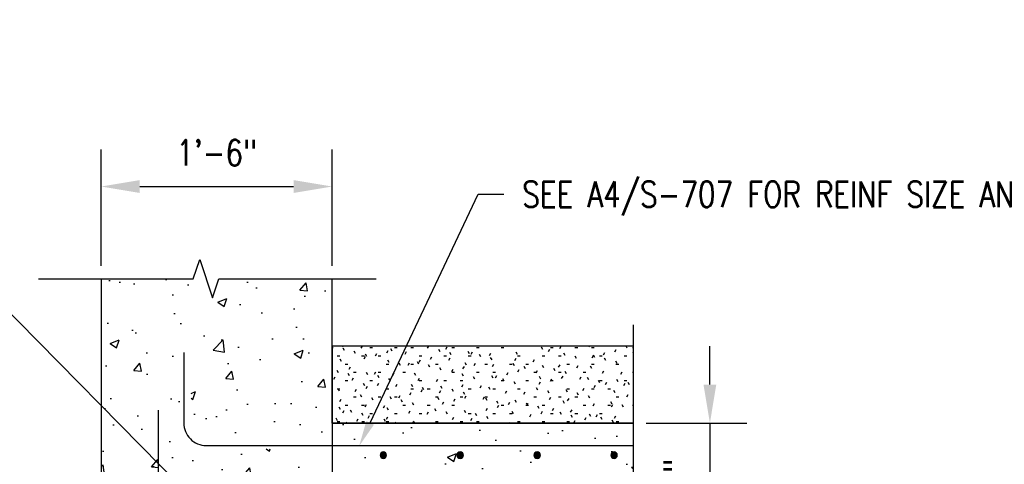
# Model space of a CAD drawing. Header units: inches. Extents: x -283 to 1505, y -272 to 93.
# Tile 6 of 24: x 313 to 390, y 58 to 93. Entities that reach past the tile are written whole.
import ezdxf
from ezdxf import colors
from ezdxf.entities.mleader import LeaderData, LeaderLine
from ezdxf.math import Vec2, Vec3

# ---------------------------------------------------------------- set-up
doc = ezdxf.new("R2010")
doc.units = ezdxf.units.IN
doc.header["$MEASUREMENT"] = 0
for name, color, linetype in [('A-ANNO-DIMS', 1, 'Continuous'), ('A-DETL-GENF', 3, 'Continuous'), ('A-DETL-THIN', 1, 'Continuous'), ('A-DETL-WIDE', 4, 'Continuous'), ('A-FLOR', 5, 'Continuous'), ('A-FLOR-PATT', 8, 'Continuous'), ('A-WALL', 5, 'Continuous'), ('A-WALL-PATT', 8, 'Continuous'), ('G-ANNO-SYMB', 2, 'Continuous'), ('G-ANNO-TEXT', 2, 'Continuous')]:
    doc.layers.add(name, color=color, linetype=linetype)
doc.styles.add('Annotative', font='romans.shx', dxfattribs={"width": 0.8, "height": 0.125})
doc.dimstyles.new('Annotative', dxfattribs={"dimscale": 0, "dimtxt": 0.125, "dimasz": 0.125, "dimexe": 0.18, "dimexo": 0.0625, "dimgap": 0.09, "dimtad": 1, "dimdec": 3, "dimzin": 3, "dimdsep": 46, "dimlunit": 4, "dimtxsty": 'Annotative', "dimcen": 0.09, "dimclrt": 2, "dimazin": 2, "dimtfac": 1, "dimtdec": 3, "dimtmove": 0, "dimatfit": 0, "dimfxl": 1, "dimtfill": 1, "dimfrac": 2, "dimtolj": 1, "dimtzin": 0, "dimarcsym": 0})
pattern_1 = [(50, (-513.4426, 5.676), (7.1726, -0.62752), [0.75, -8.25]), (355, (-513.4426, 5.676), (-1.387513, 7.52192), [0.6, -6.6]), (100.4514, (-512.845, 5.6235), (5.78509, 6.8944), [0.6374, -7.01142]), (46.1842, (-513.443, 7.676), (10.67241, -1.65519), [1.125, -12.375]), (96.6356, (-512.553, 7.538), (9.34662, 9.74119), [0.9561, -10.51714]), (351.1842, (-513.443, 7.676), (9.34662, 9.74119), [0.9, -9.9]), (21, (-512.4426, 7.176), (5.96907, -4.02619), [0.75, -8.25]), (326, (-512.4426, 7.176), (2.433153, 7.2515), [0.6, -6.6]), (71.4514, (-511.945, 6.84), (8.402224, 3.22531), [0.6374, -7.01142]), (37.5, (-513.4426, 5.6758), (0.1215986, 3.3289385), [0, -6.52, 0, -6.7, 0, -6.625]), (7.5, (-513.4426, 5.6758), (2.630695, 3.944117), [0, -3.82, 0, -6.37, 0, -2.525]), (327.5, (-515.6726, 5.6758), (5.338224, -0.225549), [0, -2.5, 0, -7.8, 0, -10.35]), (317.5, (-516.6726, 5.6758), (5.831862, 1.00105), [0, -3.25, 0, -5.18, 0, -7.35])]

# ---------------------------------------------------------------- blocks, each defined once
blk = doc.blocks.new('Reinforcing Bar Section_USACE - __4-599888-Section 14')
at = {"layer": 'A-DETL-GENF'}
blk.add_hatch(color=256, dxfattribs=at).paths.add_polyline_path([(873.262, 53.256), (873.362, 53.305), (873.431, 53.392), (873.456, 53.5), (873.431, 53.608), (873.362, 53.695), (873.262, 53.744), (873.15, 53.744), (873.05, 53.695), (872.981, 53.608), (872.956, 53.5), (872.981, 53.392), (873.05, 53.305), (873.15, 53.256)])
for start, end in [(0, 180), (180, 0)]:
    blk.add_arc((873.206, 53.5), 0.25, start, end, dxfattribs=at)
blk = doc.blocks.new('*D33')
at = {"layer": 'A-ANNO-DIMS', "color": 0, "lineweight": -2, "transparency": 16777216}
for p, q in [((319.763, 73.926), (319.763, 82.988)), ((337.763, 73.926), (337.763, 82.988)), ((322.763, 80.108), (334.763, 80.108))]:
    blk.add_line(p, q, dxfattribs=at)
at = {"layer": 'A-ANNO-DIMS', "color": 0, "transparency": 16777216}
for points in [[(322.763, 80.608), (322.763, 79.608), (319.763, 80.108)], [(334.763, 80.608), (334.763, 79.608), (337.763, 80.108)]]:
    blk.add_solid(points, dxfattribs=at)
at = {"layer": 'Defpoints', "color": 0, "transparency": 16777216}
for p in [(337.763, 80.108), (319.763, 72.926), (337.763, 72.926)]:
    blk.add_point(p, dxfattribs=at)
at = {"layer": 'A-ANNO-DIMS', "color": 2, "lineweight": -3, "transparency": 16777216, "insert": (328.763, 82.739), "char_height": 2, "attachment_point": 5, "style": 'Annotative', "bg_fill": 3, "box_fill_scale": 1.25, "bg_fill_color": 256, "bg_fill_true_color": 13158600, "bg_fill_transparency": 0}
blk.add_mtext('\\A1;1\'-6"', dxfattribs=at)
blk = doc.blocks.new('*D28')
at = {"layer": 'A-ANNO-DIMS', "color": 0, "lineweight": -2, "transparency": 16777216}
for p, q in [((367.241, 64.676), (367.241, 67.676)), ((362.263, 61.676), (370.121, 61.676)), ((367.241, 61.676), (367.241, 53.676)), ((362.263, 53.676), (370.121, 53.676)), ((367.241, 50.676), (367.241, 47.676))]:
    blk.add_line(p, q, dxfattribs=at)
at = {"layer": 'A-ANNO-DIMS', "color": 0, "transparency": 16777216}
for points in [[(366.741, 64.676), (367.741, 64.676), (367.241, 61.676)], [(366.741, 50.676), (367.741, 50.676), (367.241, 53.676)]]:
    blk.add_solid(points, dxfattribs=at)
at = {"layer": 'Defpoints', "color": 0, "transparency": 16777216}
for p in [(361.263, 61.676), (361.263, 53.676), (367.241, 53.676)]:
    blk.add_point(p, dxfattribs=at)
at = {"layer": 'A-ANNO-DIMS', "color": 2, "lineweight": -3, "transparency": 16777216, "insert": (364.61, 57.676), "char_height": 2, "attachment_point": 5, "rotation": 90, "style": 'Annotative', "bg_fill": 3, "box_fill_scale": 1.25, "bg_fill_color": 256, "bg_fill_true_color": 13158600, "bg_fill_transparency": 0}
blk.add_mtext('\\A1;8"', dxfattribs=at)

msp = doc.modelspace()

# ---------------------------------------------------------------- hatches: boundary and pattern name
at = {"layer": 'A-FLOR-PATT', "lineweight": -3}
h = msp.add_hatch(dxfattribs=at)
h.set_pattern_fill('FP_1', color=8, style=0, pattern_type=2)
h.set_pattern_definition([(0, (619.7634, 40.66875), (2.56, 0.64), [0.2112, -1.709, 0.2112, -1.709, -10.24]), (0, (619.7634, 40.66875), (2.56, 0.64), [-3.84, 0.2112, -3.629, 0.2112, -1.709, -4.48]), (0, (619.7634, 40.66875), (2.56, 0.64), [-9.6, 0.2112, -1.069, 0.2112, -2.989]), (120, (620.7234, 40.98875), (-1.8342563, 1.897025), [0.2112, -1.709, 0.2112, -1.709, -10.24]), (120, (620.7234, 40.98875), (-1.8342563, 1.897025), [-3.84, 0.2112, -3.629, 0.2112, -1.709, -4.48]), (120, (620.7234, 40.98875), (-1.8342563, 1.897025), [-9.6, 0.2112, -1.069, 0.2112, -2.989]), (240, (621.0434, 42.26875), (-0.7257437, -2.537025), [0.2112, -1.709, 0.2112, -1.709, -10.24]), (240, (621.0434, 42.26875), (-0.7257437, -2.537025), [-3.84, 0.2112, -3.629, 0.2112, -1.709, -4.48]), (240, (621.0434, 42.26875), (-0.7257437, -2.537025), [-9.6, 0.2112, -1.069, 0.2112, -2.989])])
h.paths.add_polyline_path([(345.0372, 61.6758), (361.2634, 61.6758), (361.2634, 67.6758), (337.7634, 67.6758), (337.7634, 61.6758), (335.7386, 61.6758)])
h = msp.add_hatch(dxfattribs=at)
h.set_pattern_fill('AR-CONC', color=8, style=0)
h.set_pattern_definition(pattern_1)
h.paths.add_polyline_path([(345.0372, 53.6758), (361.2634, 53.6758), (361.2634, 55.1758), (331.7634, 55.1758), (331.7634, 53.6758), (335.7386, 53.6758)])
h.paths.add_polyline_path([(331.7634, 55.6758), (361.2634, 55.6758), (361.2634, 59.6758), (331.7634, 59.6758), (331.7634, 55.7658)])
h.paths.add_polyline_path([(335.7386, 55.932), (335.7077, 55.932), (335.6075, 55.9803), (335.5381, 56.0673), (335.5134, 56.1758), (335.5381, 56.2842), (335.6075, 56.3712), (335.7077, 56.4195), (335.819, 56.4195), (335.9192, 56.3712), (335.9886, 56.2842), (336.0134, 56.1758), (335.9886, 56.0673), (335.9192, 55.9803), (335.819, 55.932)])
h.paths.add_polyline_path([(341.819, 55.932), (341.7077, 55.932), (341.6075, 55.9803), (341.5381, 56.0673), (341.5134, 56.1758), (341.5381, 56.2842), (341.6075, 56.3712), (341.7077, 56.4195), (341.819, 56.4195), (341.9192, 56.3712), (341.9886, 56.2842), (342.0134, 56.1758), (341.9886, 56.0673), (341.9192, 55.9803)])
h.paths.add_polyline_path([(347.819, 55.932), (347.7077, 55.932), (347.6075, 55.9803), (347.5381, 56.0673), (347.5134, 56.1758), (347.5381, 56.2842), (347.6075, 56.3712), (347.7077, 56.4195), (347.819, 56.4195), (347.9192, 56.3712), (347.9886, 56.2842), (348.0134, 56.1758), (347.9886, 56.0673), (347.9192, 55.9803)])
h.paths.add_polyline_path([(353.819, 55.932), (353.7077, 55.932), (353.6075, 55.9803), (353.5381, 56.0673), (353.5134, 56.1758), (353.5381, 56.2842), (353.6075, 56.3712), (353.7077, 56.4195), (353.819, 56.4195), (353.9192, 56.3712), (353.9886, 56.2842), (354.0134, 56.1758), (353.9886, 56.0673), (353.9192, 55.9803)])
h.paths.add_polyline_path([(359.7077, 55.932), (359.6075, 55.9803), (359.5381, 56.0673), (359.5134, 56.1758), (359.5381, 56.2842), (359.6075, 56.3712), (359.7077, 56.4195), (359.819, 56.4195), (359.9192, 56.3712), (359.9886, 56.2842), (360.0134, 56.1758), (359.9886, 56.0673), (359.9192, 55.9803), (359.819, 55.932)])
h.paths.add_polyline_path([(335.7077, 58.932), (335.6075, 58.9803), (335.5381, 59.0673), (335.5134, 59.1758), (335.5381, 59.2842), (335.6075, 59.3712), (335.7077, 59.4195), (335.819, 59.4195), (335.9192, 59.3712), (335.9886, 59.2842), (336.0134, 59.1758), (335.9886, 59.0673), (335.9192, 58.9803), (335.819, 58.932), (335.7386, 58.932)])
h.paths.add_polyline_path([(341.7077, 58.932), (341.6075, 58.9803), (341.5381, 59.0673), (341.5134, 59.1758), (341.5381, 59.2842), (341.6075, 59.3712), (341.7077, 59.4195), (341.819, 59.4195), (341.9192, 59.3712), (341.9886, 59.2842), (342.0134, 59.1758), (341.9886, 59.0673), (341.9192, 58.9803), (341.819, 58.932)])
h.paths.add_polyline_path([(347.7077, 58.932), (347.6075, 58.9803), (347.5381, 59.0673), (347.5134, 59.1758), (347.5381, 59.2842), (347.6075, 59.3712), (347.7077, 59.4195), (347.819, 59.4195), (347.9192, 59.3712), (347.9886, 59.2842), (348.0134, 59.1758), (347.9886, 59.0673), (347.9192, 58.9803), (347.819, 58.932)])
h.paths.add_polyline_path([(353.819, 58.932), (353.7077, 58.932), (353.6075, 58.9803), (353.5381, 59.0673), (353.5134, 59.1758), (353.5381, 59.2842), (353.6075, 59.3712), (353.7077, 59.4195), (353.819, 59.4195), (353.9192, 59.3712), (353.9886, 59.2842), (354.0134, 59.1758), (353.9886, 59.0673), (353.9192, 58.9803)])
h.paths.add_polyline_path([(359.7077, 58.932), (359.6075, 58.9803), (359.5381, 59.0673), (359.5134, 59.1758), (359.5381, 59.2842), (359.6075, 59.3712), (359.7077, 59.4195), (359.819, 59.4195), (359.9192, 59.3712), (359.9886, 59.2842), (360.0134, 59.1758), (359.9886, 59.0673), (359.9192, 58.9803), (359.819, 58.932)])
h.paths.add_polyline_path([(353.9192, 60.1758), (361.2634, 60.1758), (361.2634, 61.6758), (331.7634, 61.6758), (331.7634, 60.1758), (353.819, 60.1758)])
at = {"layer": 'A-WALL-PATT', "lineweight": -3}
h = msp.add_hatch(dxfattribs=at)
h.set_pattern_fill('AR-CONC', color=8, style=0)
h.set_pattern_definition(pattern_1)
h.paths.add_polyline_path([(337.7634, 5.6758), (337.7634, 7.1758), (331.2457, 7.2439), (330.7634, 7.4437), (330.3491, 7.7615), (330.0313, 8.1758), (329.8315, 8.6581), (329.7634, 9.1758), (329.7634, 14.6758), (330.2634, 14.6758), (330.2634, 9.1758), (330.3145, 8.7875), (330.4643, 8.4258), (330.7027, 8.1151), (331.0134, 7.8767), (331.3751, 7.7269), (337.7634, 7.6758), (337.7634, 21.6758), (330.7634, 21.6758), (330.3751, 21.6246), (330.0134, 21.4748), (329.7027, 21.2364), (329.4643, 20.9258), (329.3145, 20.564), (329.2634, 20.1758), (329.2634, 14.6758), (328.7634, 14.6758), (328.7634, 20.1758), (328.8315, 20.6934), (329.0313, 21.1758), (329.3491, 21.59), (329.7634, 21.9078), (330.2457, 22.1076), (330.7634, 22.1758), (337.7634, 22.1758), (337.7634, 23.6758), (319.7634, 23.6758), (319.7634, 5.6758), (331.2457, 5.6758)])
h.paths.add_polyline_path([(319.7634, 53.6758), (337.7634, 53.6758), (337.7634, 55.1758), (326.2634, 55.1758), (325.7457, 55.2439), (325.2634, 55.4437), (324.8459, 55.7658), (324.5313, 56.1758), (324.3292, 56.6758), (324.2634, 57.1758), (324.2634, 62.6758), (324.7634, 62.6758), (324.7634, 57.1758), (324.8145, 56.7875), (324.9643, 56.4258), (325.2027, 56.1151), (325.5134, 55.8767), (325.8751, 55.7269), (326.2634, 55.6758), (337.7634, 55.6758), (337.7634, 59.6758), (328.2634, 59.6758), (327.7457, 59.7439), (327.2634, 59.9437), (326.8491, 60.2615), (326.5313, 60.6758), (326.3315, 61.1581), (326.2634, 61.6758), (326.2634, 67.1758), (326.7634, 67.1758), (326.7634, 61.6758), (326.8145, 61.2875), (326.9643, 60.9258), (327.2027, 60.6151), (327.5134, 60.3767), (327.8751, 60.2269), (328.2634, 60.1758), (337.7634, 60.1758), (337.7634, 72.9258), (328.9396, 72.9258), (328.4396, 71.4258), (327.4396, 74.4258), (326.9396, 72.9258), (319.7634, 72.9258), (319.7634, 55.7658)])

# ---------------------------------------------------------------- linework, layer by layer
at = {"layer": 'A-DETL-THIN', "lineweight": -3}
for p, q in [((337.7634, 67.6758), (337.7634, 61.6758)), ((361.2634, 67.6758), (337.7634, 67.6758)), ((337.7634, 61.6758), (361.2634, 61.6758))]:
    msp.add_line(p, q, dxfattribs=at)
at = {"layer": 'A-DETL-WIDE', "lineweight": -3}
for points in [[(326.1978, 67.1758), (326.1978, 61.6758, 0.4142136), (327.9478, 59.9258), (361.2634, 59.9258)], [(324.1978, 62.6758), (324.1978, 57.1758, 0.4142136), (325.9478, 55.4258), (361.2634, 55.4258)]]:
    msp.add_lwpolyline(points, format="xyb", dxfattribs=at)
at = {"layer": 'A-FLOR', "lineweight": -3}
for p, q in [((361.2634, 61.6758), (337.7634, 61.6758)), ((337.7634, 61.6758), (337.7634, 53.6758))]:
    msp.add_line(p, q, dxfattribs=at)
at = {"layer": 'A-WALL', "lineweight": -3}
for p, q in [((319.7634, 72.9258), (319.7634, 56.6758)), ((337.7634, 61.6758), (337.7634, 72.9258))]:
    msp.add_line(p, q, dxfattribs=at)
at = {"layer": 'G-ANNO-SYMB', "lineweight": -3}
for p, q in [((326.9396, 72.9258), (327.4396, 74.4258)), ((327.4396, 74.4258), (328.4396, 71.4258)), ((314.8649, 72.9258), (326.9396, 72.9258)), ((328.4396, 71.4258), (328.9396, 72.9258)), ((328.9396, 72.9258), (341.1987, 72.9258)), ((361.2634, 69.3264), (361.2634, 35.9258))]:
    msp.add_line(p, q, dxfattribs=at)

# ---------------------------------------------------------------- block references
at = {"layer": 'A-DETL-GENF', "lineweight": -3}
for p in [(-531.4426, 5.6758), (-525.4426, 5.6758), (-519.4426, 5.6758), (-513.4426, 5.6758)]:
    msp.add_blockref('Reinforcing Bar Section_USACE - __4-599888-Section 14', p, dxfattribs=at)

# ---------------------------------------------------------------- leaders
at = {"layer": 'G-ANNO-TEXT', "lineweight": -3}
ml = msp.add_multileader_mtext('Standard', dxfattribs=at)
ml.set_content('SEE A4/S-707 FOR REINF SIZE AND SPACING', color=256, style='Annotative')
ml.set_leader_properties(color=1, linetype='ByLayer', lineweight=-1)
ml.build(insert=Vec2(0, 0))
ml.multileader.update_dxf_attribs({"text_right_attachment_type": 3, "dogleg_length": 0.125, "arrow_head_size": 2, "scale": 16})
ctx = ml.context
ctx.base_point, ctx.scale, ctx.char_height, ctx.arrow_head_size, ctx.landing_gap_size, ctx.plane_origin = Vec3(351.1588, 79.5094), 16, 2, 2, 1.44, Vec3(342.583, 70.8011)
ctx.right_attachment = 3
notes = []
notes.append((ctx, [(0, (1, 1, 0), (349.1588, 79.5094), (1, 0), 2, [(0, [(339.8817, 59.8869)], 0, [])])]))
ctx.mtext.insert, ctx.mtext.width, ctx.mtext.flow_direction = Vec3(352.5988, 80.5094), 23.260912, 5
ml = msp.add_multileader_mtext('Standard', dxfattribs=at)
ml.set_content('\\A1;STL. HINGE\\P2 1/2" X 2 1/2"\\P(TYP)', color=256, style='Annotative')
ml.set_leader_properties(color=1, linetype='ByLayer', lineweight=-1)
ml.build(insert=Vec2(0, 0))
ml.multileader.update_dxf_attribs({"text_right_attachment_type": 3, "dogleg_length": 0.125, "arrow_head_size": 2, "scale": 16})
ctx = ml.context
ctx.base_point, ctx.scale, ctx.char_height, ctx.arrow_head_size, ctx.landing_gap_size, ctx.plane_origin = Vec3(219.8156, 71.7551), 16, 2, 2, 1.44, Vec3(212.0106, 63.0468)
ctx.right_attachment = 3
notes.append((ctx, [(0, (1, 1, 0), (217.8156, 71.7551), (1, 0), 2, [(0, [(201.77, 44.1693)], 0, [])])]))
ctx.mtext.insert, ctx.mtext.width, ctx.mtext.flow_direction = Vec3(221.2556, 73.0885), 23.260912, 5
ml = msp.add_multileader_mtext('Standard', dxfattribs=at)
ml.set_content('2\'-6"x2\'-6" MULTI BLADE FIRE STOP DAMPER W/FUSIBLE LINK', color=256, style='Annotative')
ml.set_leader_properties(color=1, linetype='ByLayer', lineweight=-1)
ml.build(insert=Vec2(0, 0))
ml.multileader.update_dxf_attribs({"text_left_attachment_type": 3, "text_right_attachment_type": 3, "dogleg_length": 0.125, "arrow_head_size": 2, "scale": 16})
ctx = ml.context
ctx.base_point, ctx.scale, ctx.char_height, ctx.arrow_head_size, ctx.landing_gap_size, ctx.plane_origin = Vec3(264.3382, 57.6801), 16, 2, 2, 1.44, Vec3(281.5868, 82.9145)
ctx.left_attachment, ctx.right_attachment, ctx.text_align_type = 3, 3, 2
notes.append((ctx, [(1, (1, 1, 0), (300.9896, 57.6801), (-1, 0), 2, [(0, [(331.8749, 48.1352)], 0, [])])]))
ctx.mtext.insert, ctx.mtext.width, ctx.mtext.defined_height, ctx.mtext.alignment, ctx.mtext.flow_direction = Vec3(297.5496, 66.442), 34.275467, 12.3279, 3, 5
for ctx, leaders in notes:
    for number, flags, end, landing, length, lines in leaders:
        leader = LeaderData()
        leader.index, (leader.has_last_leader_line, leader.has_dogleg_vector, leader.attachment_direction) = number, flags
        leader.last_leader_point, leader.dogleg_vector, leader.dogleg_length = Vec3(end), Vec3(landing), length
        for number, points, colour, breaks in lines:
            line = LeaderLine()
            line.index, line.vertices, line.color, line.breaks = number, Vec3.list(points), colors.encode_raw_color(colour), breaks
            leader.lines.append(line)
        ctx.leaders.append(leader)

# ---------------------------------------------------------------- next in the draw order: dimensions: what is measured, and where the dimension line sits
at = {"layer": 'A-ANNO-DIMS', "lineweight": -3}
dim = msp.add_linear_dim(base=(337.7634, 80.1081), p1=(319.7634, 72.9258), p2=(337.7634, 72.9258), dimstyle='Annotative', override={"dimasz": 0.1875, "dimpost": '\\X'}, dxfattribs=at)
dim.commit()
dim.dimension.update_dxf_attribs({"geometry": '*D33', "text_midpoint": (328.7634, 82.7386)})
dim = msp.add_linear_dim(base=(367.2405, 53.6758), p1=(361.2634, 61.6758), p2=(361.2634, 53.6758), angle=90, dimstyle='Annotative', override={"dimasz": 0.1875, "dimpost": '\\X'}, dxfattribs=at)
dim.commit()
dim.dimension.update_dxf_attribs({"geometry": '*D28', "text_midpoint": (367.2405, 57.6758), "dimtype": 160})

# ---------------------------------------------------------------- next in the draw order: leaders
at = {"layer": 'G-ANNO-TEXT', "lineweight": -3}
ml = msp.add_multileader_mtext('Standard', dxfattribs=at)
ml.set_content('\\A1;PROVIDE SCREENED FIRE DAMPER COMPONENTS ONLY IF REQUIRED BY USING AGENCY', color=256, style='Annotative')
ml.set_leader_properties(color=1, linetype='ByLayer', lineweight=-1)
ml.build(insert=Vec2(0, 0))
ml.multileader.update_dxf_attribs({"text_left_attachment_type": 3, "text_right_attachment_type": 3, "dogleg_length": 0.125, "arrow_head_size": 2, "scale": 16})
ctx = ml.context
ctx.base_point, ctx.scale, ctx.char_height, ctx.arrow_head_size, ctx.landing_gap_size, ctx.plane_origin = Vec3(266.0906, 82.0728), 16, 2, 2, 1.44, Vec3(277.5823, 75.053)
ctx.left_attachment, ctx.right_attachment, ctx.text_align_type = 3, 3, 2
notes = []
notes.append((ctx, [(1, (1, 1, 0), (300.9896, 82.0728), (-1, 0), 2, [(0, [(331.9546, 50.6805)], 0, [])])]))
ctx.mtext.insert, ctx.mtext.width, ctx.mtext.defined_height, ctx.mtext.alignment, ctx.mtext.flow_direction = Vec3(297.5496, 93.0728), 30.557851, 10.4969, 3, 5
for ctx, leaders in notes:
    for number, flags, end, landing, length, lines in leaders:
        leader = LeaderData()
        leader.index, (leader.has_last_leader_line, leader.has_dogleg_vector, leader.attachment_direction) = number, flags
        leader.last_leader_point, leader.dogleg_vector, leader.dogleg_length = Vec3(end), Vec3(landing), length
        for number, points, colour, breaks in lines:
            line = LeaderLine()
            line.index, line.vertices, line.color, line.breaks = number, Vec3.list(points), colors.encode_raw_color(colour), breaks
            leader.lines.append(line)
        ctx.leaders.append(leader)

doc.saveas('drawing.dxf')
